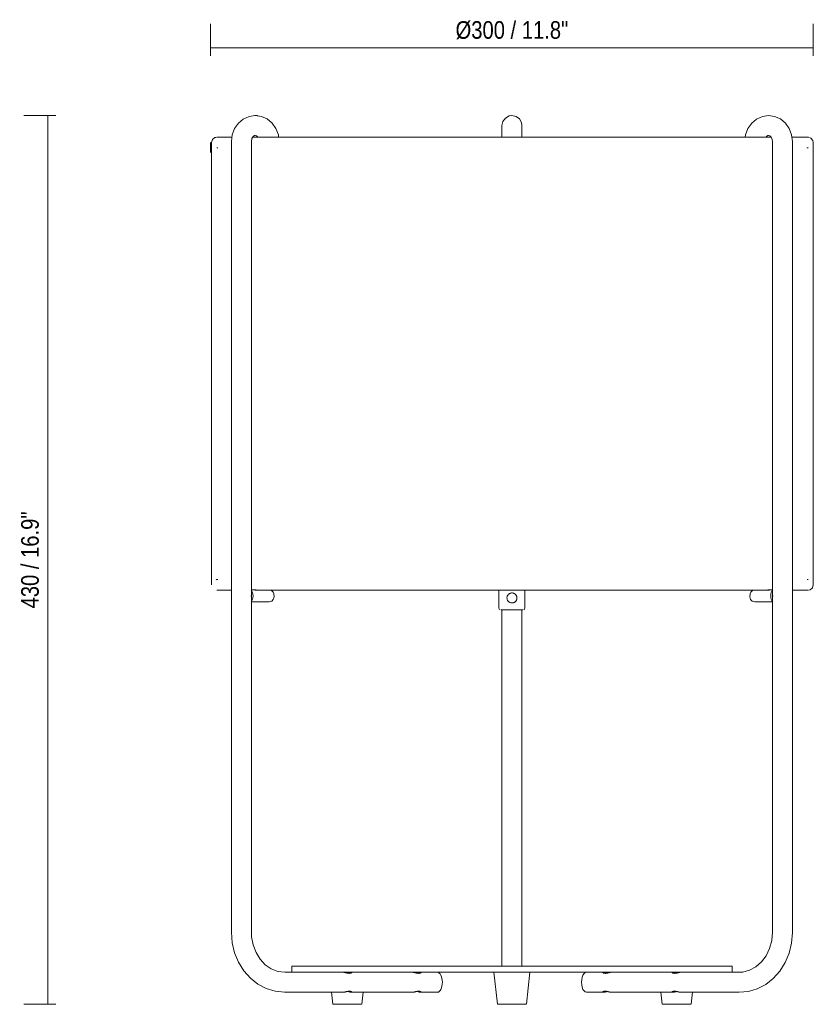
# Model space of a CAD drawing. Header units: millimetres. Extents: x 6263 to 8162, y 1041 to 6670.
# Tile 1 of 4: x 6263 to 6659, y 1041 to 1532. Entities that reach past the tile are written whole.
import ezdxf

# ---------------------------------------------------------------- set-up
doc = ezdxf.new("R2010")
doc.units = ezdxf.units.MM
doc.linetypes.add('Dash', pattern=[6, 3, -3])
doc.layers.add('A-ANNO-DIMS', color=7, linetype='Dash', lineweight=9, true_color=0xd2d2d2)
doc.layers.add('A-ANNO-DIMS-4', color=7, linetype='Continuous', lineweight=9)
doc.layers.add('E-LITE-EQPM', color=7, linetype='Continuous', lineweight=20)
doc.styles.add('Arial Narrow', font='ARIALN.TTF', dxfattribs={"height": 8.8})
doc.dimstyles.new('FARO_-_2_2mm_Arial_Narrow_mm_Inch_Left', dxfattribs={"dimscale": 304.8, "dimtxt": 9.006193, "dimasz": 0, "dimexe": 0.03937, "dimexo": 0.0625, "dimgap": 0.006562, "dimtad": 1, "dimdec": 0, "dimzin": 0, "dimdsep": 46, "dimtxsty": 'Arial Narrow', "dimblk1": 'NONE', "dimblk2": 'NONE', "dimsah": 1, "dimcen": 0.09, "dimadec": 0, "dimazin": 0, "dimtfac": 1, "dimtdec": 4, "dimtix": 1, "dimtmove": 0, "dimatfit": 3, "dimfxl": 0.013123, "dimfxlon": 1, "dimtvp": 1, "dimtolj": 1, "dimtzin": 0, "dimarcsym": 2})

# ---------------------------------------------------------------- blocks, each defined once
blk = doc.blocks.new('24020-31 - 24020-31 RUM Black_beige table lamp-408374-Alzado_PDF')
at = {"layer": 'E-LITE-EQPM'}
for p, q in [((6358.77, 1471), (6358.77, 1250)), ((6368.68, 1471.5), (6368.68, 1076.5)), ((6378.68, 1076.5), (6378.68, 1471.5)), ((6638.88, 1471.5), (6638.88, 1076.5)), ((6648.88, 1076.5), (6648.88, 1471.5)), ((6652.28, 1473.65), (6652.32, 1473.65)), ((6656.63, 1473.65), (6656.86, 1473.58)), ((6659.28, 1250), (6659.28, 1471)), ((6656.94, 1468.39), (6656.86, 1468.36)), ((6361.11, 1252.61), (6361.19, 1252.64)), ((6380.98, 1247.5), (6378.55, 1247.5)), ((6502.28, 1247.39), (6502.28, 1238.5)), ((6515.28, 1238.5), (6515.28, 1247.35)), ((6639, 1247.5), (6636.52, 1247.5)), ((6378.55, 1241.5), (6387.53, 1241.5)), ((6630.02, 1241.5), (6639, 1241.5)), ((6503.78, 1237.5), (6503.78, 1076.5)), ((6513.78, 1076.5), (6513.78, 1237.51)), ((6398.78, 1059.5), (6398.78, 1056.5)), ((6398.78, 1059.5), (6508.78, 1059.5)), ((6508.78, 1059.5), (6618.78, 1059.5)), ((6618.78, 1056.5), (6618.78, 1059.5)), ((6414.1, 1056.5), (6395.33, 1056.5)), ((6508.78, 1056.5), (6413.63, 1056.5)), ((6499.78, 1056.5), (6501.53, 1040.5)), ((6508.78, 1056.5), (6603.93, 1056.5)), ((6516.03, 1040.5), (6517.78, 1056.5)), ((6622.23, 1056.5), (6603.46, 1056.5)), ((6395.33, 1046.5), (6424.56, 1046.5)), ((6418.6, 1046.5), (6419.26, 1040.5)), ((6428.45, 1046.5), (6459.2, 1046.5)), ((6433.76, 1040.5), (6434.41, 1046.51)), ((6463.09, 1046.5), (6471.54, 1046.5)), ((6546.02, 1046.5), (6554.46, 1046.5)), ((6558.36, 1046.5), (6589.1, 1046.5)), ((6583.14, 1046.51), (6583.8, 1040.5)), ((6593, 1046.5), (6622.23, 1046.5)), ((6598.3, 1040.5), (6598.96, 1046.5)), ((6432.78, 1040.5), (6419.36, 1040.5)), ((6432.78, 1040.5), (6433.65, 1040.5)), ((6501.64, 1040.5), (6508.78, 1040.5)), ((6515.92, 1040.5), (6508.78, 1040.5)), ((6584.77, 1040.5), (6583.91, 1040.5)), ((6584.77, 1040.5), (6598.19, 1040.5))]:
    blk.add_line(p, q, dxfattribs=at)
at = {"layer": 'E-LITE-EQPM', "flags": 128}
for points in [[(6380.61, 1484.5), (6377.5, 1484.05), (6374.62, 1482.75), (6372.16, 1480.69), (6370.26, 1477.98), (6369.07, 1474.81), (6368.68, 1471.5)], [(6392.27, 1473.64), (6392.12, 1474.92), (6390.9, 1478.08), (6388.99, 1480.76), (6386.51, 1482.8), (6383.63, 1484.08), (6380.61, 1484.5)], [(6503.78, 1479.5), (6504.22, 1481.56), (6505.48, 1483.26), (6507.33, 1484.29), (6508.78, 1484.5)], [(6508.78, 1484.5), (6510.84, 1484.05), (6512.54, 1482.8), (6513.56, 1480.95), (6513.78, 1479.5)], [(6636.95, 1484.5), (6633.84, 1484.05), (6630.96, 1482.75), (6628.5, 1480.69), (6626.6, 1477.98), (6625.41, 1474.81), (6625.27, 1473.64)], [(6648.88, 1471.5), (6648.46, 1474.92), (6647.25, 1478.08), (6645.33, 1480.76), (6642.86, 1482.8), (6639.97, 1484.08), (6636.95, 1484.5)], [(6503.78, 1473.65), (6503.78, 1474.14), (6503.78, 1476.49), (6503.78, 1478.27), (6503.78, 1479.3), (6503.78, 1479.5)], [(6503.78, 1479.5), (6503.78, 1479.05), (6503.78, 1477.76), (6503.78, 1475.76), (6503.78, 1473.65)], [(6513.78, 1473.63), (6513.78, 1474.14), (6513.78, 1476.49), (6513.78, 1478.27), (6513.78, 1479.3), (6513.78, 1479.5)], [(6513.78, 1479.5), (6513.78, 1479.05), (6513.78, 1477.76), (6513.78, 1475.76), (6513.78, 1473.64)], [(6358.77, 1471), (6359.21, 1472.46), (6360.38, 1473.44), (6361.03, 1473.57)], [(6361.42, 1473.65), (6361.87, 1473.65), (6363.23, 1473.65), (6365.48, 1473.65)], [(6368.94, 1473.65), (6365.77, 1473.65), (6363.43, 1473.65), (6361.97, 1473.65), (6361.42, 1473.65), (6361.42, 1473.65)], [(6378.68, 1471.5), (6378.94, 1472.96), (6379.59, 1473.99), (6380.28, 1474.45), (6380.61, 1474.5)], [(6638.19, 1473.65), (6634.99, 1473.65), (6628.58, 1473.65), (6621.44, 1473.65), (6613.61, 1473.65), (6605.14, 1473.65), (6596.08, 1473.65), (6586.49, 1473.65), (6576.42, 1473.65), (6565.94, 1473.65), (6555.11, 1473.65), (6543.99, 1473.65), (6532.66, 1473.65), (6521.19, 1473.65), (6509.64, 1473.65), (6498.09, 1473.65), (6486.61, 1473.65), (6475.26, 1473.65), (6464.12, 1473.65), (6453.25, 1473.65), (6442.73, 1473.65), (6432.61, 1473.65), (6422.97, 1473.65), (6413.85, 1473.65), (6405.31, 1473.65), (6397.41, 1473.65), (6390.19, 1473.65), (6383.71, 1473.65), (6379.34, 1473.65)], [(6380.61, 1474.5), (6381.18, 1474.34), (6381.88, 1473.69)], [(6408.06, 1473.65), (6412.9, 1473.65), (6421.96, 1473.65), (6431.4, 1473.65)], [(6472.58, 1473.65), (6474.06, 1473.65), (6485.38, 1473.65), (6496.86, 1473.65), (6501.62, 1473.65)], [(6525.2, 1473.65), (6531.44, 1473.65), (6542.79, 1473.65), (6553.93, 1473.65), (6560.76, 1473.65)], [(6593.23, 1473.65), (6595.08, 1473.65), (6604.2, 1473.65), (6605.95, 1473.65)], [(6612.74, 1473.65), (6620.64, 1473.65), (6623.39, 1473.65)], [(6635.69, 1473.6), (6635.93, 1473.99), (6636.63, 1474.45), (6636.95, 1474.5)], [(6636.95, 1474.5), (6637.52, 1474.34), (6638.22, 1473.69), (6638.76, 1472.47), (6638.88, 1471.5)], [(6656.63, 1473.65), (6656.18, 1473.65), (6654.82, 1473.65), (6652.57, 1473.65), (6649.44, 1473.65), (6648.62, 1473.65)], [(6652.58, 1473.65), (6654.62, 1473.65), (6656.07, 1473.65), (6656.62, 1473.65), (6656.63, 1473.65)], [(6657.31, 1473.45), (6658.09, 1473.21), (6659.07, 1472.04), (6659.28, 1471)], [(6361.84, 1468.35), (6361.42, 1468.35), (6361.42, 1468.35)], [(6656.07, 1468.35), (6656.62, 1468.35), (6656.63, 1468.35)], [(6361.97, 1252.65), (6361.42, 1252.65), (6361.42, 1252.65)], [(6656.21, 1252.65), (6656.62, 1252.65), (6656.63, 1252.65)], [(6659.28, 1250), (6658.84, 1248.54), (6657.66, 1247.56), (6657.01, 1247.43)], [(6361.91, 1247.35), (6361.42, 1247.35), (6361.42, 1247.35)], [(6361.42, 1247.35), (6361.87, 1247.35), (6363.23, 1247.35), (6365.48, 1247.35), (6368.61, 1247.35), (6368.72, 1247.35)], [(6365.83, 1247.35), (6365.77, 1247.35), (6363.43, 1247.35), (6362.32, 1247.35)], [(6380.58, 1247.35), (6383.06, 1247.35), (6389.46, 1247.35), (6396.6, 1247.35), (6404.43, 1247.35), (6412.9, 1247.35), (6421.96, 1247.35), (6431.56, 1247.35), (6441.63, 1247.35), (6452.11, 1247.35), (6462.94, 1247.35), (6474.06, 1247.35), (6485.38, 1247.35), (6496.86, 1247.35), (6508.4, 1247.35), (6519.96, 1247.35), (6531.44, 1247.35), (6542.79, 1247.35), (6553.93, 1247.35), (6564.79, 1247.35), (6575.32, 1247.35), (6585.43, 1247.35), (6595.08, 1247.35), (6604.2, 1247.35), (6612.74, 1247.35), (6620.64, 1247.35), (6627.85, 1247.35), (6634.34, 1247.35), (6637.35, 1247.35)], [(6387.53, 1241.5), (6388.79, 1241.88), (6389.59, 1242.74), (6390.01, 1244.06), (6389.87, 1245.6), (6389.52, 1246.37), (6388.86, 1247.07), (6388.01, 1247.37)], [(6411.24, 1247.35), (6405.31, 1247.35), (6397.41, 1247.35), (6390.19, 1247.35), (6388.2, 1247.35)], [(6446.7, 1247.35), (6442.73, 1247.35), (6432.61, 1247.35), (6425.16, 1247.35)], [(6555.65, 1247.35), (6555.11, 1247.35), (6543.99, 1247.35), (6541.93, 1247.35)], [(6623.57, 1247.35), (6621.44, 1247.35), (6613.61, 1247.35), (6605.14, 1247.35), (6596.08, 1247.35), (6593.23, 1247.35)], [(6630.02, 1241.5), (6628.77, 1241.88), (6627.97, 1242.74), (6627.55, 1244.06), (6627.68, 1245.6), (6628.03, 1246.37), (6628.69, 1247.07), (6629.5, 1247.35)], [(6648.83, 1247.35), (6649.06, 1247.35), (6652.28, 1247.35), (6654.62, 1247.35), (6656.07, 1247.35), (6656.62, 1247.35), (6656.63, 1247.35)], [(6655.73, 1247.35), (6654.82, 1247.35), (6652.57, 1247.35), (6652.22, 1247.35)], [(6502.75, 1237.77), (6502.46, 1237.92), (6502.28, 1238.5)], [(6503.28, 1237.5), (6503.72, 1237.5), (6504.99, 1237.5), (6506.87, 1237.5), (6509.07, 1237.5), (6511.21, 1237.5), (6512.96, 1237.5), (6514.03, 1237.5), (6514.28, 1237.5)], [(6515.28, 1238.5), (6514.86, 1237.69), (6514.66, 1237.62)], [(6368.68, 1076.5), (6369.08, 1071.29), (6370.28, 1066.24), (6372.23, 1061.51), (6374.88, 1057.24), (6378.14, 1053.56), (6381.91, 1050.57), (6386.08, 1048.36), (6390.53, 1046.99), (6395.14, 1046.5), (6395.33, 1046.5)], [(6395.33, 1056.5), (6391.86, 1056.94), (6388.58, 1058.23), (6385.61, 1060.28), (6383.04, 1063.02), (6380.99, 1066.36), (6379.54, 1070.16), (6378.78, 1074.26), (6378.68, 1076.5)], [(6503.78, 1059.5), (6503.78, 1061.99), (6503.78, 1066.11), (6503.78, 1070.59), (6503.78, 1075.3), (6503.78, 1076.5)], [(6513.78, 1076.5), (6513.78, 1071.77), (6513.78, 1067.21), (6513.78, 1062.99), (6513.78, 1059.5)], [(6622.23, 1046.5), (6626.84, 1046.95), (6631.3, 1048.29), (6635.49, 1050.47), (6639.28, 1053.43), (6642.56, 1057.08), (6645.23, 1061.33), (6647.21, 1066.04), (6648.44, 1071.08), (6648.88, 1076.29), (6648.88, 1076.5)], [(6638.88, 1076.5), (6638.51, 1072.32), (6637.42, 1068.34), (6635.68, 1064.74), (6633.37, 1061.66), (6630.6, 1059.23), (6627.47, 1057.53), (6624.09, 1056.63), (6622.23, 1056.5)]]:
    blk.add_lwpolyline(points, dxfattribs=at)
at = {"layer": 'E-LITE-EQPM'}
for centre, major_axis, start_param, end_param in [((6378.01, 1244.5), (0, 3), 3.521696, 5.902863), ((6639.55, 1244.5), (0, 3), 0.380323, 2.761489), ((6471.54, 1051.5), (0, 5), 3.141593, 6.283185), ((6546.02, 1051.5), (0, 5), 0, 3.141593)]:
    blk.add_ellipse(centre, major_axis=major_axis, ratio=0.5, start_param=start_param, end_param=end_param, dxfattribs=at)
blk.add_open_spline([(6378.55, 1244.76), (6378.56, 1244.68), (6378.56, 1244.5), (6378.56, 1244.32), (6378.55, 1244.24)], degree=3, dxfattribs=at)
for points, knots in [([(6508.78, 1246), (6508.59, 1246), (6508.31, 1245.97), (6507.94, 1245.86), (6507.68, 1245.75), (6507.44, 1245.62), (6507.21, 1245.46), (6507.01, 1245.27), (6506.82, 1245.06), (6506.66, 1244.84), (6506.52, 1244.59), (6506.41, 1244.33), (6506.31, 1243.97), (6506.28, 1243.69), (6506.28, 1243.5)], [0, 0, 0, 0, 0.142857, 0.214286, 0.285714, 0.357143, 0.428571, 0.5, 0.571429, 0.642857, 0.714286, 0.785714, 0.857143, 1, 1, 1, 1]), ([(6511.28, 1243.5), (6511.28, 1243.69), (6511.25, 1243.97), (6511.14, 1244.33), (6511.03, 1244.59), (6510.9, 1244.84), (6510.73, 1245.06), (6510.55, 1245.27), (6510.34, 1245.46), (6510.11, 1245.62), (6509.87, 1245.75), (6509.61, 1245.86), (6509.25, 1245.97), (6508.97, 1246), (6508.78, 1246)], [0, 0, 0, 0, 0.142857, 0.214286, 0.285714, 0.357143, 0.428571, 0.5, 0.571429, 0.642857, 0.714286, 0.785714, 0.857143, 1, 1, 1, 1]), ([(6639, 1244.76), (6639, 1244.65), (6639, 1244.49), (6639, 1244.32), (6639, 1244.27)], [0.4444444, 0.4444444, 0.4444444, 0.4444444, 0.5138889, 0.5486111, 0.5486111, 0.5486111, 0.5486111]), ([(6508.78, 1241), (6508.59, 1241), (6508.21, 1241.04), (6507.5, 1241.3), (6506.95, 1241.74), (6506.58, 1242.28), (6506.35, 1242.79), (6506.28, 1243.21), (6506.28, 1243.5)], [0, 0, 0, 0, 0.142857, 0.285714, 0.571429, 0.678571, 0.785714, 1, 1, 1, 1]), ([(6508.78, 1241), (6508.97, 1241), (6509.25, 1241.03), (6509.61, 1241.14), (6509.87, 1241.25), (6510.12, 1241.38), (6510.34, 1241.54), (6510.55, 1241.73), (6510.74, 1241.94), (6510.9, 1242.16), (6511.03, 1242.41), (6511.14, 1242.67), (6511.25, 1243.03), (6511.28, 1243.31), (6511.28, 1243.5)], [0, 0, 0, 0, 0.142857, 0.214286, 0.285714, 0.357143, 0.428571, 0.5, 0.571429, 0.642857, 0.714286, 0.785714, 0.857143, 1, 1, 1, 1]), ([(6424.86, 1056.47), (6424.92, 1056.47), (6425.04, 1056.44), (6425.24, 1056.4), (6425.46, 1056.35), (6425.69, 1056.3), (6425.92, 1056.24), (6426.17, 1056.18), (6426.42, 1056.12), (6426.67, 1056.07), (6426.92, 1056.03), (6427.25, 1055.98), (6427.48, 1055.97), (6427.63, 1055.97)], [0.1428571, 0.1428571, 0.1428571, 0.1428571, 0.2142857, 0.2857143, 0.3571429, 0.4285714, 0.5, 0.5714286, 0.6428571, 0.7142857, 0.7857143, 0.8571429, 1, 1, 1, 1]), ([(6426.51, 1056.1), (6426.79, 1056.16), (6427.31, 1056.3), (6427.99, 1056.46), (6428.32, 1056.5), (6428.45, 1056.5)], [0.3317223, 0.3317223, 0.3317223, 0.3317223, 0.5714286, 0.7857143, 1, 1, 1, 1]), ([(6427.63, 1055.97), (6427.78, 1055.97), (6427.99, 1055.98), (6428.22, 1056.03), (6428.37, 1056.07), (6428.5, 1056.12), (6428.61, 1056.18), (6428.68, 1056.24), (6428.73, 1056.3), (6428.76, 1056.35), (6428.75, 1056.4), (6428.72, 1056.44), (6428.64, 1056.49), (6428.54, 1056.5), (6428.45, 1056.5)], [0, 0, 0, 0, 0.142857, 0.214286, 0.285714, 0.357143, 0.428571, 0.5, 0.571429, 0.642857, 0.714286, 0.785714, 0.857143, 1, 1, 1, 1]), ([(6459.2, 1056.5), (6459.28, 1056.5), (6459.44, 1056.49), (6459.68, 1056.44), (6459.88, 1056.4), (6460.1, 1056.35), (6460.33, 1056.3), (6460.56, 1056.24), (6460.81, 1056.18), (6461.06, 1056.12), (6461.31, 1056.07), (6461.56, 1056.03), (6461.89, 1055.98), (6462.12, 1055.97), (6462.27, 1055.97)], [0, 0, 0, 0, 0.142857, 0.214286, 0.285714, 0.357143, 0.428571, 0.5, 0.571429, 0.642857, 0.714286, 0.785714, 0.857143, 1, 1, 1, 1]), ([(6461.15, 1056.1), (6461.43, 1056.16), (6461.95, 1056.3), (6462.64, 1056.46), (6462.96, 1056.5), (6463.09, 1056.5)], [0.3317223, 0.3317223, 0.3317223, 0.3317223, 0.5714286, 0.7857143, 1, 1, 1, 1]), ([(6462.27, 1055.97), (6462.42, 1055.97), (6462.63, 1055.98), (6462.86, 1056.03), (6463.01, 1056.07), (6463.14, 1056.12), (6463.25, 1056.18), (6463.32, 1056.24), (6463.38, 1056.3), (6463.4, 1056.35), (6463.4, 1056.4), (6463.36, 1056.44), (6463.28, 1056.49), (6463.18, 1056.5), (6463.09, 1056.5)], [0, 0, 0, 0, 0.142857, 0.214286, 0.285714, 0.357143, 0.428571, 0.5, 0.571429, 0.642857, 0.714286, 0.785714, 0.857143, 1, 1, 1, 1]), ([(6555.28, 1055.97), (6555.13, 1055.97), (6554.86, 1055.98), (6554.42, 1056.09), (6554.14, 1056.29), (6554.15, 1056.46), (6554.33, 1056.5), (6554.46, 1056.5)], [0, 0, 0, 0, 0.142857, 0.285714, 0.571429, 0.785714, 1, 1, 1, 1]), ([(6556.32, 1056.12), (6556.24, 1056.14), (6556.07, 1056.18), (6555.83, 1056.24), (6555.59, 1056.3), (6555.36, 1056.35), (6555.15, 1056.4), (6554.94, 1056.44), (6554.7, 1056.49), (6554.55, 1056.5), (6554.46, 1056.5)], [0.3571429, 0.3571429, 0.3571429, 0.3571429, 0.4285714, 0.5, 0.5714286, 0.6428571, 0.7142857, 0.7857143, 0.8571429, 1, 1, 1, 1]), ([(6555.28, 1055.97), (6555.43, 1055.97), (6555.67, 1055.98), (6556, 1056.03), (6556.25, 1056.07), (6556.5, 1056.12), (6556.75, 1056.18), (6556.99, 1056.24), (6557.23, 1056.3), (6557.46, 1056.35), (6557.67, 1056.4), (6557.87, 1056.44), (6558.12, 1056.49), (6558.27, 1056.5), (6558.36, 1056.5)], [0, 0, 0, 0, 0.142857, 0.214286, 0.285714, 0.357143, 0.428571, 0.5, 0.571429, 0.642857, 0.714286, 0.785714, 0.857143, 1, 1, 1, 1]), ([(6589.93, 1055.97), (6589.77, 1055.97), (6589.5, 1055.98), (6589.06, 1056.09), (6588.78, 1056.29), (6588.8, 1056.46), (6588.97, 1056.5), (6589.1, 1056.5)], [0, 0, 0, 0, 0.142857, 0.285714, 0.571429, 0.785714, 1, 1, 1, 1]), ([(6590.96, 1056.12), (6590.88, 1056.14), (6590.71, 1056.18), (6590.47, 1056.24), (6590.23, 1056.3), (6590, 1056.35), (6589.79, 1056.4), (6589.59, 1056.44), (6589.34, 1056.49), (6589.19, 1056.5), (6589.1, 1056.5)], [0.3571429, 0.3571429, 0.3571429, 0.3571429, 0.4285714, 0.5, 0.5714286, 0.6428571, 0.7142857, 0.7857143, 0.8571429, 1, 1, 1, 1]), ([(6589.93, 1055.97), (6590.07, 1055.97), (6590.31, 1055.98), (6590.64, 1056.03), (6590.89, 1056.07), (6591.14, 1056.12), (6591.39, 1056.18), (6591.63, 1056.24), (6591.87, 1056.3), (6592.1, 1056.35), (6592.31, 1056.4), (6592.51, 1056.44), (6592.64, 1056.47), (6592.7, 1056.47)], [0, 0, 0, 0, 0.1428571, 0.2142857, 0.2857143, 0.3571429, 0.4285714, 0.5, 0.5714286, 0.6428571, 0.7142857, 0.7857143, 0.8571429, 0.8571429, 0.8571429, 0.8571429]), ([(6427.63, 1047.03), (6427.48, 1047.03), (6427.25, 1047.02), (6426.92, 1046.97), (6426.67, 1046.93), (6426.42, 1046.88), (6426.17, 1046.82), (6425.92, 1046.76), (6425.69, 1046.7), (6425.46, 1046.65), (6425.24, 1046.6), (6425.04, 1046.56), (6424.8, 1046.51), (6424.64, 1046.5), (6424.56, 1046.5)], [0, 0, 0, 0, 0.142857, 0.214286, 0.285714, 0.357143, 0.428571, 0.5, 0.571429, 0.642857, 0.714286, 0.785714, 0.857143, 1, 1, 1, 1]), ([(6428.45, 1046.5), (6428.37, 1046.5), (6428.16, 1046.52), (6427.64, 1046.62), (6427.05, 1046.77), (6426.59, 1046.88), (6426.47, 1046.9)], [0, 0, 0, 0, 0.1428571, 0.2857143, 0.5714286, 0.6785714, 0.6785714, 0.6785714, 0.6785714]), ([(6428.45, 1046.5), (6428.54, 1046.5), (6428.64, 1046.51), (6428.72, 1046.56), (6428.75, 1046.6), (6428.76, 1046.65), (6428.73, 1046.7), (6428.68, 1046.76), (6428.6, 1046.82), (6428.5, 1046.88), (6428.37, 1046.93), (6428.22, 1046.97), (6427.98, 1047.02), (6427.78, 1047.03), (6427.63, 1047.03)], [0, 0, 0, 0, 0.142857, 0.214286, 0.285714, 0.357143, 0.428571, 0.5, 0.571429, 0.642857, 0.714286, 0.785714, 0.857143, 1, 1, 1, 1]), ([(6462.27, 1047.03), (6462.12, 1047.03), (6461.89, 1047.02), (6461.56, 1046.97), (6461.31, 1046.93), (6461.06, 1046.88), (6460.81, 1046.82), (6460.56, 1046.76), (6460.33, 1046.7), (6460.1, 1046.65), (6459.88, 1046.6), (6459.68, 1046.56), (6459.44, 1046.51), (6459.28, 1046.5), (6459.2, 1046.5)], [0, 0, 0, 0, 0.142857, 0.214286, 0.285714, 0.357143, 0.428571, 0.5, 0.571429, 0.642857, 0.714286, 0.785714, 0.857143, 1, 1, 1, 1]), ([(6463.09, 1046.5), (6463.01, 1046.5), (6462.81, 1046.52), (6462.29, 1046.62), (6461.69, 1046.77), (6461.23, 1046.88), (6461.11, 1046.9)], [0, 0, 0, 0, 0.1428571, 0.2857143, 0.5714286, 0.6785714, 0.6785714, 0.6785714, 0.6785714]), ([(6463.09, 1046.5), (6463.18, 1046.5), (6463.28, 1046.51), (6463.36, 1046.56), (6463.4, 1046.6), (6463.4, 1046.65), (6463.37, 1046.7), (6463.32, 1046.76), (6463.25, 1046.82), (6463.14, 1046.88), (6463.01, 1046.93), (6462.86, 1046.97), (6462.63, 1047.02), (6462.42, 1047.03), (6462.27, 1047.03)], [0, 0, 0, 0, 0.142857, 0.214286, 0.285714, 0.357143, 0.428571, 0.5, 0.571429, 0.642857, 0.714286, 0.785714, 0.857143, 1, 1, 1, 1]), ([(6554.46, 1046.5), (6554.37, 1046.5), (6554.24, 1046.52), (6554.11, 1046.62), (6554.21, 1046.77), (6554.44, 1046.89), (6554.58, 1046.94), (6554.7, 1046.97), (6554.83, 1047), (6555.01, 1047.03), (6555.17, 1047.03), (6555.28, 1047.03)], [0, 0, 0, 0, 0.142857, 0.285714, 0.571429, 0.678571, 0.732143, 0.785714, 0.839286, 0.892857, 1, 1, 1, 1]), ([(6554.46, 1046.5), (6554.55, 1046.5), (6554.7, 1046.51), (6554.94, 1046.56), (6555.15, 1046.6), (6555.36, 1046.65), (6555.59, 1046.7), (6555.83, 1046.76), (6556.07, 1046.82), (6556.24, 1046.86), (6556.32, 1046.88)], [0, 0, 0, 0, 0.1428571, 0.2142857, 0.2857143, 0.3571429, 0.4285714, 0.5, 0.5714286, 0.6428571, 0.6428571, 0.6428571, 0.6428571]), ([(6558.36, 1046.5), (6558.27, 1046.5), (6558.12, 1046.51), (6557.87, 1046.56), (6557.67, 1046.6), (6557.46, 1046.65), (6557.23, 1046.7), (6556.99, 1046.76), (6556.75, 1046.82), (6556.5, 1046.88), (6556.25, 1046.93), (6556, 1046.97), (6555.67, 1047.02), (6555.43, 1047.03), (6555.28, 1047.03)], [0, 0, 0, 0, 0.142857, 0.214286, 0.285714, 0.357143, 0.428571, 0.5, 0.571429, 0.642857, 0.714286, 0.785714, 0.857143, 1, 1, 1, 1]), ([(6589.1, 1046.5), (6589.02, 1046.5), (6588.88, 1046.52), (6588.76, 1046.62), (6588.85, 1046.77), (6589.08, 1046.89), (6589.22, 1046.94), (6589.34, 1046.97), (6589.47, 1047), (6589.66, 1047.03), (6589.81, 1047.03), (6589.93, 1047.03)], [0, 0, 0, 0, 0.142857, 0.285714, 0.571429, 0.678571, 0.732143, 0.785714, 0.839286, 0.892857, 1, 1, 1, 1]), ([(6589.1, 1046.5), (6589.19, 1046.5), (6589.34, 1046.51), (6589.59, 1046.56), (6589.79, 1046.6), (6590, 1046.65), (6590.23, 1046.7), (6590.47, 1046.76), (6590.71, 1046.82), (6590.88, 1046.86), (6590.96, 1046.88)], [0, 0, 0, 0, 0.1428571, 0.2142857, 0.2857143, 0.3571429, 0.4285714, 0.5, 0.5714286, 0.6428571, 0.6428571, 0.6428571, 0.6428571]), ([(6593, 1046.5), (6592.91, 1046.5), (6592.76, 1046.51), (6592.51, 1046.56), (6592.31, 1046.6), (6592.1, 1046.65), (6591.87, 1046.7), (6591.63, 1046.76), (6591.39, 1046.82), (6591.14, 1046.88), (6590.89, 1046.93), (6590.64, 1046.97), (6590.31, 1047.02), (6590.07, 1047.03), (6589.93, 1047.03)], [0, 0, 0, 0, 0.142857, 0.214286, 0.285714, 0.357143, 0.428571, 0.5, 0.571429, 0.642857, 0.714286, 0.785714, 0.857143, 1, 1, 1, 1])]:
    blk.add_open_spline(points, degree=3, knots=knots, dxfattribs=at)
blk = doc.blocks.new('DIMBLOCK1-Alzado_PDF')
at = {"layer": 'A-ANNO-DIMS-4', "color": 251, "true_color": 0x5b5b5b, "transparency": 16777216}
for p, q in [((6281.06, 1484.49), (6265.06, 1484.49)), ((6277.06, 1040.5), (6277.06, 1484.49)), ((6277.06, 1484.49), (6281.06, 1484.49)), ((6281.06, 1040.5), (6265.06, 1040.5)), ((6277.06, 1040.5), (6281.06, 1040.5))]:
    blk.add_line(p, q, dxfattribs=at)
at = {"layer": 'A-ANNO-DIMS-4', "color": 0, "transparency": 16777216, "insert": (6263.68, 1238.26), "char_height": 8.8, "width": 58.1543, "attachment_point": 1, "rotation": 90, "line_spacing_factor": 0.974696, "style": 'Arial Narrow'}
blk.add_mtext('430 / 16.9"', dxfattribs=at)
blk = doc.blocks.new('_None')
blk = doc.blocks.new('DIMBLOCK2-Alzado_PDF')
at = {"layer": 'A-ANNO-DIMS-4', "color": 251, "true_color": 0x5b5b5b, "transparency": 16777216}
for p, q in [((6358.28, 1514.27), (6358.28, 1530.27)), ((6659.28, 1514.27), (6659.28, 1530.27)), ((6358.28, 1518.27), (6659.28, 1518.27)), ((6358.28, 1518.27), (6358.28, 1514.27)), ((6659.28, 1518.27), (6659.28, 1514.27))]:
    blk.add_line(p, q, dxfattribs=at)
at = {"layer": 'A-ANNO-DIMS-4', "color": 0, "transparency": 16777216, "insert": (6480.62, 1531.64), "char_height": 8.8, "width": 67.5893, "attachment_point": 1, "line_spacing_factor": 0.974696, "style": 'Arial Narrow'}
blk.add_mtext('Ø300 / 11.8"', dxfattribs=at)

msp = doc.modelspace()

# ---------------------------------------------------------------- linework, layer by layer
at = {"layer": 'E-LITE-EQPM'}
for p, q in [((6380.43, 1484.49), (6381.78, 1484.49)), ((6358.28, 1471), (6358.28, 1466)), ((6659.28, 1471), (6659.28, 1468.69))]:
    msp.add_line(p, q, dxfattribs=at)

# ---------------------------------------------------------------- block references
msp.add_blockref('24020-31 - 24020-31 RUM Black_beige table lamp-408374-Alzado_PDF', (0, 0), dxfattribs=at)

# ---------------------------------------------------------------- dimensions: what is measured, and where the dimension line sits
at = {"layer": 'A-ANNO-DIMS', "color": 251, "linetype": 'Continuous', "true_color": 0x5b5b5b}
dim = msp.add_linear_dim(base=(6659.28, 1518.27), p1=(6358.28, 1514.27), p2=(6659.28, 1514.27), text='Ø300 / 11.8"', dimstyle='FARO_-_2_2mm_Arial_Narrow_mm_Inch_Left', override={"dimpost": '<>', "dimfxl": 301}, dxfattribs=at)
dim.commit()
dim.dimension.update_dxf_attribs({"geometry": 'DIMBLOCK2-Alzado_PDF', "text_midpoint": (6508.78, 1525)})
dim = msp.add_linear_dim(base=(6277.06, 1484.49), p1=(6281.06, 1040.5), p2=(6281.06, 1484.49), angle=90, text='430 / 16.9"', dimstyle='FARO_-_2_2mm_Arial_Narrow_mm_Inch_Left', override={"dimpost": '<>', "dimfxl": 443.990235}, dxfattribs=at)
dim.commit()
dim.dimension.update_dxf_attribs({"geometry": 'DIMBLOCK1-Alzado_PDF', "text_midpoint": (6270.51, 1262.5)})

doc.saveas('drawing.dxf')
